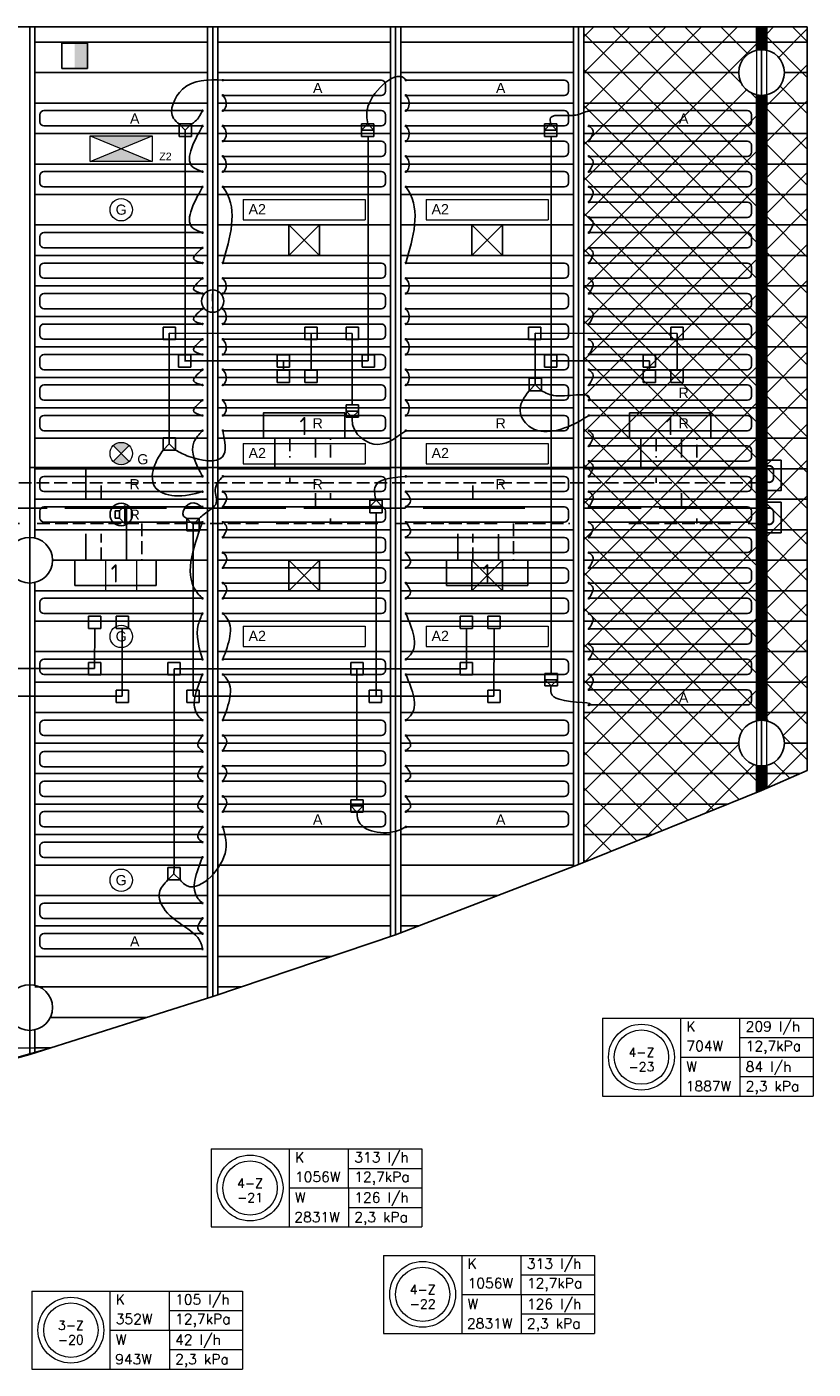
# Model space of a CAD drawing. Extents: x 7383 to 741080, y -570072 to -203000.
# Tile 22 of 32: x 549346 to 557081, y -302861 to -289649. Entities that reach past the tile are written whole.
import ezdxf
from ezdxf.enums import TextEntityAlignment as Align

# ---------------------------------------------------------------- set-up
doc = ezdxf.new("R2010")
doc.units = 0
doc.header["$LTSCALE"] = 25
for name, pattern in [('2322105', [47, 40, -7]), ('2322106', [47, 5, -2, 5, -2, 5, -2, 5, -2, 5, -2, 5, -7]), ('2322107', [2000, 1000, 1000]), ('2322108', [7, 5, -2])]:
    doc.linetypes.add(name, pattern=pattern)
doc.layers.get('0').update_dxf_attribs({"linetype": 'CONTINUOUS'})
for name, color, linetype in [('000Vermogens2', 7, 'CONTINUOUS'), ('0010CL', 2, 'CONTINUOUS'), ('60', 7, 'CONTINUOUS'), ('60-CV', 3, 'CONTINUOUS'), ('KP-bandraster', 5, 'CONTINUOUS'), ('KP-koppelingen', 6, 'CONTINUOUS'), ('KP-leidingen(aanvoer)', 5, 'CONTINUOUS'), ('KP-leidingen(retour)', 1, 'CONTINUOUS'), ('KP-Lucht aanvoer', 6, 'CONTINUOUS'), ('KP-Melders', 3, 'CONTINUOUS'), ('KP-Oppervlak', 3, 'CONTINUOUS'), ('KP-panelen', 1, 'CONTINUOUS'), ('KP-registers', 4, 'CONTINUOUS'), ('KP-slangen', 7, 'CONTINUOUS'), ('KP-tekst', 7, 'CONTINUOUS'), ('SYM-W', 7, 'CONTINUOUS'), ('Thermostaat', 160, 'CONTINUOUS'), ('WL5501--', 130, 'CONTINUOUS'), ('WL5502--', 130, 'CONTINUOUS'), ('WL561---_AANVOER', 10, 'CONTINUOUS'), ('WL561---_RETOUR', 10, 'CONTINUOUS')]:
    doc.layers.add(name, color=color, linetype=linetype)
for name, color, linetype, lineweight in [('KP-Aluminium', 8, 'CONTINUOUS', 18), ('KP-Lucht retour', 3, 'CONTINUOUS', 18), ('KP-Verlichting', 2, 'CONTINUOUS', 18)]:
    doc.layers.add(name, color=color, linetype=linetype, lineweight=lineweight)
doc.styles.add('arial', font='ARIAL.TTF')
doc.styles.add('BURO-018', font='ISO96.shx', dxfattribs={"height": 90})
doc.styles.add('ISO', font='ISO.SHX')
doc.styles.add('VERWOL-1', font='ROMANS.SHX')

# ---------------------------------------------------------------- blocks, each defined once
blk = doc.blocks.new('A$C34BA78FE')
at = {"layer": 'KP-Aluminium', "linetype": 'Continuous'}
h = blk.add_hatch(dxfattribs=at)
h.set_pattern_fill('ANSI37', color=256, scale=2000)
h.set_pattern_definition([(45, (-195930.18, 268705.72), (-176.7767, 176.7767), []), (135, (-195930.18, 268705.72), (-176.7767, -176.7767), [])])
h.paths.add_polyline_path([(50850, 450), (50450, 450), (50450, 219, -0.349981), (50625, 0, -0.349981), (50450, -219), (50450, -6381, -0.349976), (50625, -6600, -0.349976), (50450, -6819), (50450, -7044), (50850, -6871)])
h.paths.add_polyline_path([(50350, -219, -0.350032), (50175, 0, -0.350032), (50350, 219), (50350, 450), (48650, 450), (48650, -7774), (49326, -7500), (50350, -7086), (50350, -6819, -0.350027), (50175, -6600, -0.350027), (50350, -6381)])
h = blk.add_hatch(dxfattribs=at)
h.set_pattern_fill('ANSI31', color=256, scale=10)
h.set_pattern_definition([(45, (50409.863, -1397.9175), (-0.88388348, 0.88388348), [])])
h.paths.add_polyline_path([(50450, -219, -0.112508), (50350, -219), (50350, -6381, -0.112518), (50450, -6381)])
h.paths.add_polyline_path([(50450, 450), (50350, 450), (50350, 219, -0.112508), (50450, 219)])
h.paths.add_polyline_path([(50450, -6819, -0.112518), (50350, -6819), (50350, -7086), (50450, -7044)])
for p, q in [((48650, 450), (50850, 450)), ((48650, -7774), (48650, 450)), ((50350, 219), (50350, 450)), ((50350, 450), (50350, -7086)), ((50450, 450), (50450, 219)), ((50450, -7044), (50450, 450)), ((50850, 450), (50850, -6871)), ((50350, -6819), (50350, -7086)), ((50450, -6819), (50450, -7044)), ((50850, -6871), (50450, -7044)), ((50350, -7086), (49326, -7500)), ((50450, -7044), (50350, -7086)), ((49326, -7500), (48650, -7774)), ((6991, -9600), (43409, -9600)), ((43409, -9600), (41400, -10156)), ((43251, -9600), (43251, -9644))]:
    blk.add_line(p, q, dxfattribs=at)
for centre in [(50400, 0), (50400, -6600)]:
    blk.add_circle(centre, 225, dxfattribs=at)
blk = doc.blocks.new('Register A')
at = {"layer": 'KP-registers', "linetype": 'Continuous'}
for p, q in [((50, 115), (50, 185)), ((90, 225), (1644, 225)), ((90, 75), (1644, 75))]:
    blk.add_line(p, q, dxfattribs=at)
for centre in [(1650, 225), (1650, 75)]:
    blk.add_circle(centre, 6, dxfattribs=at)
for centre, start, end in [((90, 185), 90, 180), ((90, 115), 180, 270)]:
    blk.add_arc(centre, 40, start, end, dxfattribs=at)
blk = doc.blocks.new('SW30485012')
at = {"color": 0, "linetype": 'Continuous'}
for p, q in [((-2.5, 2.5), (-2.5, -2.5)), ((2.5, 2.5), (-2.5, 2.5)), ((2.5, -2.5), (2.5, 2.5)), ((-2.5, -2.5), (2.5, -2.5))]:
    blk.add_line(p, q, dxfattribs=at)
blk.add_solid([(-2.5, 0), (2.5, 0), (-2.5, -2.5), (2.5, -2.5)], dxfattribs=at)
at = {"color": 0, "linetype": 'Continuous', "style": 'BURO-018', "flags": 1}
blk.add_attdef('W_ID', (0, 0), '', height=1.8, dxfattribs=at)

msp = doc.modelspace()

# ---------------------------------------------------------------- hatches: boundary and pattern name
at = {"layer": 'KP-Verlichting', "linetype": 'Continuous'}
h = msp.add_hatch(color=256, dxfattribs=at)
h.paths.add_polyline_path([(549969.2, -290723.1), (550273.9, -290848.8), (550578.6, -290723.1)])
h.paths.add_polyline_path([(550578.6, -290974.4), (550273.9, -290848.8), (549969.2, -290974.4)])
h = msp.add_hatch(color=256, dxfattribs=at)
h.paths.add_polyline_path([(550196.2, -293771), (550273.9, -293848.8), (550351.7, -293771, 0.4142136)])
h.paths.add_polyline_path([(550196.2, -293926.5, 0.4142136), (550351.7, -293926.5), (550273.9, -293848.8)])

# ---------------------------------------------------------------- linework, layer by layer
at = {"layer": '000Vermogens2', "linetype": 'Continuous', "lineweight": 0}
for p, q in [((555008.2, -299405.9), (555008.2, -300173.7)), ((555008.2, -299405.9), (557081.1, -299405.9)), ((555776, -299405.9), (555776, -300173.7)), ((556361.3, -299789.8), (556361.3, -299405.9)), ((557081.1, -299405.9), (557081.1, -300173.7)), ((556361.3, -299597.8), (557081.1, -299597.8)), ((555776, -299789.8), (557081.1, -299789.8)), ((556361.3, -299789.8), (556361.3, -300173.7)), ((556361.3, -299981.8), (557081.1, -299981.8)), ((555008.2, -300173.7), (557081.1, -300173.7)), ((551157.7, -300694), (551157.7, -301461.9)), ((551157.7, -300694), (553230.5, -300694)), ((551925.5, -300694), (551925.5, -301461.9)), ((552510.8, -301078), (552510.8, -300694)), ((553230.5, -300694), (553230.5, -301461.9)), ((552510.8, -300886), (553230.5, -300886)), ((551925.5, -301078), (553230.5, -301078)), ((552510.8, -301078), (552510.8, -301461.9)), ((552510.8, -301269.9), (553230.5, -301269.9)), ((551157.7, -301461.9), (553230.5, -301461.9)), ((552855.9, -301740.9), (552855.9, -302508.7)), ((552855.9, -301740.9), (554928.7, -301740.9)), ((553623.7, -301740.9), (553623.7, -302508.7)), ((554209, -302124.8), (554209, -301740.9)), ((554928.7, -301740.9), (554928.7, -302508.7)), ((554209, -301932.8), (554928.7, -301932.8)), ((549395.1, -302093.3), (549395.1, -302861.2)), ((549395.1, -302093.3), (551467.9, -302093.3)), ((550162.9, -302093.3), (550162.9, -302861.2)), ((550748.2, -302477.3), (550748.2, -302093.3)), ((551467.9, -302093.3), (551467.9, -302861.2)), ((553623.7, -302124.8), (554928.7, -302124.8)), ((554209, -302124.8), (554209, -302508.7)), ((550748.2, -302285.3), (551467.9, -302285.3)), ((554209, -302316.8), (554928.7, -302316.8)), ((550162.9, -302477.3), (551467.9, -302477.3)), ((550748.2, -302477.3), (550748.2, -302861.2)), ((552855.9, -302508.7), (554928.7, -302508.7)), ((550748.2, -302669.2), (551467.9, -302669.2)), ((549395.1, -302861.2), (551467.9, -302861.2))]:
    msp.add_line(p, q, dxfattribs=at)
for centre, radius in [((555392.1, -299789.8), 324.2), ((555392.1, -299789.8), 267.6), ((551541.6, -301078), 324.2), ((551541.6, -301078), 267.6), ((553239.8, -302124.8), 324.2), ((553239.8, -302124.8), 267.6), ((549779, -302477.3), 324.2), ((549779, -302477.3), 267.6)]:
    msp.add_circle(centre, radius, dxfattribs=at)
at = {"layer": '0010CL', "linetype": 'Continuous'}
for p, q in [((549373.9, -289648.8), (549373.9, -299765.2)), ((549373.9, -289648.8), (549373.9, -299765.2)), ((551173.9, -289648.9), (551173.9, -299192.3)), ((551173.9, -289648.9), (551173.9, -299192.3)), ((552973.9, -289648.9), (552973.9, -298587.3)), ((552973.9, -289648.9), (552973.9, -298587.3)), ((554773.9, -289648.9), (554773.9, -297892.6)), ((554773.9, -289648.9), (554773.9, -297892.6)), ((556573.9, -289648.9), (556573.9, -297164.1)), ((556573.9, -289648.9), (556573.9, -297164.1))]:
    msp.add_line(p, q, dxfattribs=at)
at = {"layer": '60-CV', "color": 2, "linetype": 'Continuous'}
for points in [[(556765.9, -293912.7), (556565.9, -293912.7), (556565.9, -294212.7), (556765.9, -294212.7)], [(556765.9, -294327.6), (556565.9, -294327.6), (556565.9, -294627.6), (556765.9, -294627.6)]]:
    msp.add_lwpolyline(points, close=True, dxfattribs=at)
at = {"layer": 'KP-bandraster', "linetype": 'Continuous'}
for p, q in [((549423.9, -289648.9), (549423.9, -294679.4)), ((551123.9, -289648.9), (551123.9, -299208.2)), ((551223.9, -289648.9), (551223.9, -299175.4)), ((552923.9, -289648.9), (552923.9, -298604.1)), ((553023.9, -289648.9), (553023.9, -298568)), ((554723.9, -289648.9), (554723.9, -297911.9)), ((554823.9, -289648.9), (554823.9, -297872.4)), ((556523.9, -289648.9), (556523.9, -289879.4)), ((556623.9, -289648.9), (556623.9, -289879.4)), ((556523.9, -290318.1), (556523.9, -296479.5)), ((556623.9, -290318.1), (556623.9, -296479.5)), ((549423.9, -295118.1), (549423.9, -299082.7)), ((556523.9, -296918), (556523.9, -297184.3)), ((556623.9, -296918), (556623.9, -297142.5)), ((549423.9, -299521.5), (549423.9, -299749.3))]:
    msp.add_line(p, q, dxfattribs=at)
for centre, radius in [((556573.9, -290098.8), 225), ((549373.9, -294898.8), 225), ((556573.9, -296698.8), 224.9), ((549373.9, -299302.1), 225)]:
    msp.add_circle(centre, radius, dxfattribs=at)
at = {"layer": 'KP-koppelingen', "linetype": 'Continuous'}
for p, q in [((550843.1, -290726.6), (550843.2, -290605)), ((550964.8, -290605), (550843.2, -290605)), ((550843.2, -290605), (550904, -290665.8)), ((550904, -290665.8), (550964.8, -290605)), ((550904, -290665.8), (550904, -290726.6)), ((550964.8, -290726.7), (550964.8, -290605)), ((552638, -290726.6), (552638, -290605)), ((552759.6, -290605), (552638, -290605)), ((552638, -290665.8), (552698.8, -290605)), ((552759.6, -290665.8), (552638, -290665.8)), ((552698.8, -290605), (552759.6, -290665.8)), ((552759.6, -290726.7), (552759.6, -290605)), ((554438, -290726.6), (554438, -290605)), ((554559.6, -290605), (554438, -290605)), ((554438, -290665.8), (554498.8, -290605)), ((554559.6, -290665.8), (554438, -290665.8)), ((554498.8, -290605), (554559.6, -290665.8)), ((554559.6, -290726.7), (554559.6, -290605)), ((550964.8, -290726.7), (550843.1, -290726.6)), ((552759.6, -290726.7), (552638, -290726.6)), ((554559.6, -290726.7), (554438, -290726.6)), ((550686.2, -292726.3), (550686.2, -292604.7)), ((550686.2, -292604.7), (550807.8, -292604.7)), ((550807.8, -292726.3), (550807.8, -292604.7)), ((552080.8, -292726.5), (552080.8, -292604.8)), ((552080.8, -292604.8), (552202.4, -292604.8)), ((552202.4, -292726.5), (552202.4, -292604.8)), ((552486.2, -292726.5), (552486.2, -292604.9)), ((552486.2, -292604.9), (552607.8, -292604.9)), ((552607.8, -292726.5), (552607.8, -292604.9)), ((554281, -292726.3), (554281, -292604.7)), ((554281, -292604.7), (554402.6, -292604.7)), ((554402.6, -292726.3), (554402.6, -292604.7)), ((555681.7, -292726.5), (555681.8, -292604.8)), ((555681.8, -292604.8), (555803.4, -292604.8)), ((555803.4, -292726.5), (555803.4, -292604.8)), ((550686.2, -292726.3), (550807.8, -292726.3)), ((552080.8, -292726.5), (552202.4, -292726.5)), ((552486.2, -292726.5), (552607.8, -292726.5)), ((554281, -292726.3), (554402.6, -292726.3)), ((555681.7, -292726.5), (555803.4, -292726.5)), ((550837, -292998.1), (550837, -292876.5)), ((550837, -292876.5), (550958.6, -292876.5)), ((550958.6, -292998.1), (550958.6, -292876.5)), ((551809, -292998.2), (551809, -292876.6)), ((551809, -292876.6), (551930.7, -292876.6)), ((551930.7, -292998.2), (551930.7, -292876.6)), ((552643.1, -292998.3), (552643.1, -292876.7)), ((552643.1, -292876.7), (552764.8, -292876.7)), ((552764.8, -292998.3), (552764.8, -292876.7)), ((554438, -292998.1), (554438, -292876.5)), ((554438, -292876.5), (554559.6, -292876.5)), ((554559.6, -292998.1), (554559.6, -292876.5)), ((555410, -292998.2), (555410, -292876.6)), ((555410, -292876.6), (555531.6, -292876.6)), ((555531.6, -292998.2), (555531.6, -292876.6)), ((550837, -292998.1), (550958.6, -292998.1)), ((551809, -292998.2), (551930.7, -292998.2)), ((551809.1, -293148.6), (551809, -293027)), ((551809, -293027), (551930.7, -293027)), ((551930.7, -293148.6), (551930.7, -293027)), ((552080.8, -293027), (552202.4, -293026.9)), ((552080.8, -293148.6), (552080.8, -293027)), ((552202.5, -293148.6), (552202.4, -293026.9)), ((552643.1, -292998.3), (552764.8, -292998.3)), ((554438, -292998.1), (554559.6, -292998.1)), ((555410, -292998.2), (555531.6, -292998.2)), ((555410, -293148.6), (555410, -293027)), ((555410, -293027), (555531.7, -293027)), ((555531.7, -293148.6), (555531.7, -293027)), ((555681.8, -293027), (555803.4, -293026.9)), ((555681.8, -293148.6), (555681.8, -293027)), ((555803.4, -293148.6), (555803.4, -293026.9)), ((551809.1, -293148.6), (551930.7, -293148.6)), ((552080.8, -293148.6), (552202.5, -293148.6)), ((554286.2, -293108.3), (554286.1, -293230)), ((554346.9, -293169.2), (554286.1, -293230)), ((554286.2, -293108.3), (554407.8, -293108.4)), ((554346.9, -293169.2), (554347, -293108.4)), ((554407.7, -293230.1), (554346.9, -293169.2)), ((554407.8, -293108.4), (554407.7, -293230.1)), ((555410, -293148.6), (555531.7, -293148.6)), ((555681.8, -293148.6), (555803.4, -293148.6)), ((554286.1, -293230), (554407.7, -293230.1)), ((552486.2, -293369.8), (552486, -293491.4)), ((552486.1, -293430.6), (552607.7, -293430.8)), ((552546.8, -293491.5), (552486.1, -293430.6)), ((552486.2, -293369.8), (552607.8, -293370)), ((552607.7, -293430.8), (552546.8, -293491.5)), ((552607.8, -293370), (552607.6, -293491.6)), ((552486, -293491.4), (552607.6, -293491.6)), ((550686.2, -293692.5), (550686.1, -293814.2)), ((550686.2, -293692.5), (550807.8, -293692.6)), ((550746.9, -293753.4), (550747, -293692.6)), ((550807.8, -293692.6), (550807.7, -293814.3)), ((550746.9, -293753.4), (550686.1, -293814.2)), ((550686.1, -293814.2), (550807.7, -293814.3)), ((550807.7, -293814.3), (550746.9, -293753.4)), ((552719.9, -294430.8), (552720, -294309.1)), ((552719.9, -294369.9), (552780.8, -294309.2)), ((552841.6, -294370), (552719.9, -294369.9)), ((552841.6, -294309.2), (552720, -294309.1)), ((552780.8, -294309.2), (552841.6, -294370)), ((552841.5, -294430.9), (552841.6, -294309.2)), ((550919.9, -294608.5), (550919.9, -294486.9)), ((551041.6, -294486.9), (550919.9, -294486.9)), ((550919.9, -294486.9), (550980.7, -294547.7)), ((550980.7, -294547.7), (551041.6, -294486.9)), ((551041.5, -294608.6), (551041.6, -294486.9)), ((552841.5, -294430.9), (552719.9, -294430.8)), ((551041.5, -294608.6), (550919.9, -294608.5)), ((550980.7, -294547.7), (550980.7, -294608.5)), ((549952.3, -295448.9), (550073.9, -295448.9)), ((549952.3, -295448.9), (549952.3, -295570.5)), ((550073.9, -295448.9), (550073.9, -295570.6)), ((550224.1, -295448.9), (550345.7, -295448.9)), ((550224.1, -295448.9), (550224.1, -295570.6)), ((550345.7, -295448.9), (550345.7, -295570.6)), ((553609.1, -295448.9), (553609, -295570.5)), ((553609.1, -295448.9), (553730.7, -295448.9)), ((553730.7, -295448.9), (553730.7, -295570.6)), ((553880.8, -295448.9), (554002.5, -295448.9)), ((553880.8, -295448.9), (553880.8, -295570.6)), ((554002.5, -295448.9), (554002.4, -295570.6)), ((549952.3, -295570.5), (550073.9, -295570.6)), ((550224.1, -295570.6), (550345.7, -295570.6)), ((553609, -295570.5), (553730.7, -295570.6)), ((553880.8, -295570.6), (554002.4, -295570.6)), ((549952.2, -296026.5), (549952.2, -295904.8)), ((549952.2, -295904.8), (550073.9, -295904.8)), ((550073.9, -296026.5), (550073.9, -295904.8)), ((550732.7, -296027.2), (550732.7, -295905.5)), ((550732.7, -295905.5), (550854.3, -295905.5)), ((550854.3, -296027.2), (550854.3, -295905.5)), ((552532.7, -296027.3), (552532.7, -295905.7)), ((552532.7, -295905.7), (552654.3, -295905.7)), ((552654.3, -296027.4), (552654.3, -295905.7)), ((553609, -296027.5), (553609, -295905.8)), ((553609, -295905.8), (553730.6, -295905.8)), ((553730.6, -296027.5), (553730.6, -295905.8)), ((549952.2, -296026.5), (550073.9, -296026.5)), ((550732.7, -296027.2), (550854.3, -296027.2)), ((552532.7, -296027.3), (552654.3, -296027.4)), ((553609, -296027.5), (553730.6, -296027.5)), ((554443.1, -296014.4), (554564.8, -296014.4)), ((554443.1, -296014.4), (554443.1, -296136)), ((554443.1, -296075.2), (554564.8, -296075.2)), ((554503.9, -296136), (554443.1, -296075.2)), ((554564.8, -296075.2), (554503.9, -296136)), ((554564.8, -296014.4), (554564.7, -296136)), ((550224, -296298.2), (550224, -296176.6)), ((550224, -296176.6), (550345.6, -296176.6)), ((550345.6, -296298.2), (550345.6, -296176.6)), ((550919.9, -296299.4), (550919.9, -296177.7)), ((550919.9, -296177.7), (551041.5, -296177.7)), ((551041.5, -296299.4), (551041.5, -296177.7)), ((552713.2, -296299.4), (552713.2, -296177.7)), ((552713.2, -296177.7), (552834.8, -296177.7)), ((552834.8, -296299.4), (552834.8, -296177.7)), ((553880.7, -296299.3), (553880.7, -296177.6)), ((553880.7, -296177.6), (554002.4, -296177.6)), ((554002.4, -296299.3), (554002.4, -296177.6)), ((554443.1, -296136), (554564.7, -296136)), ((550224, -296298.2), (550345.6, -296298.2)), ((550919.9, -296299.4), (551041.5, -296299.4)), ((552713.2, -296299.4), (552834.8, -296299.4)), ((553880.7, -296299.3), (554002.4, -296299.3)), ((552532.7, -297256.7), (552532.6, -297378.3)), ((552532.7, -297256.7), (552654.3, -297256.8)), ((552654.3, -297256.8), (552654.3, -297378.4)), ((552532.6, -297317.5), (552654.3, -297317.6)), ((552593.4, -297378.4), (552532.6, -297317.5)), ((552532.6, -297378.3), (552654.3, -297378.4)), ((552654.3, -297317.6), (552593.4, -297378.4)), ((550732.7, -297924.6), (550732.6, -298046.3)), ((550732.7, -297924.6), (550854.3, -297924.7)), ((550793.4, -297985.5), (550793.5, -297924.7)), ((550854.3, -297924.7), (550854.2, -298046.4)), ((550793.4, -297985.5), (550732.6, -298046.3)), ((550732.6, -298046.3), (550854.2, -298046.4)), ((550854.2, -298046.4), (550793.4, -297985.5))]:
    msp.add_line(p, q, dxfattribs=at)
at = {"layer": 'KP-leidingen(aanvoer)', "linetype": 'Continuous'}
for p, q in [((550904, -292937.5), (550904, -290726.6)), ((552704, -292937.5), (552704, -290726.6)), ((554504, -296014.4), (554504, -290726.6)), ((552704, -292937.5), (550897.8, -292937.3)), ((551869.8, -292937.4), (551869.9, -293027)), ((555470.8, -292937.4), (554498.8, -292937.3)), ((555470.8, -292937.4), (555470.8, -293027)), ((550013, -295965.7), (550013.1, -295570.5)), ((553669.8, -295966.6), (553669.9, -295570.5)), ((550013, -295965.7), (547616.8, -295965.7)), ((553669.8, -295966.6), (550793.5, -295966.4)), ((550793.5, -297924.7), (550793.5, -295966.4)), ((552593.5, -297256.7), (552593.5, -295966.5))]:
    msp.add_line(p, q, dxfattribs=at)
at = {"layer": 'KP-leidingen(retour)', "linetype": 'Continuous'}
for p, q in [((552547, -292665.7), (550747, -292665.5)), ((550747, -293692.6), (550747, -292665.5)), ((552141.6, -292665.7), (552141.6, -293027)), ((552547, -293369.9), (552547, -292665.7)), ((555742.6, -292665.7), (554347, -292665.5)), ((554347, -293108.4), (554347, -292665.5)), ((555742.6, -292665.7), (555742.6, -293027)), ((552780.7, -296238.5), (552780.7, -294430.8)), ((550980.7, -296238.1), (550980.7, -294608.5)), ((550284.8, -296237.4), (550284.9, -295570.6)), ((553941.5, -296238.4), (553941.6, -295570.6)), ((550284.8, -296237.4), (547894.9, -296237.4)), ((553941.5, -296238.4), (550980.7, -296238.1))]:
    msp.add_line(p, q, dxfattribs=at)
at = {"layer": 'KP-Lucht aanvoer', "linetype": 'Continuous'}
for p, q in [((551924, -291598.7), (551923.8, -291898.7)), ((551923.8, -291898.7), (552223.7, -291598.7)), ((552223.7, -291598.7), (551924, -291598.7)), ((551924, -291598.7), (552223.8, -291898.7)), ((552223.8, -291898.7), (552223.7, -291598.7)), ((553723.9, -291598.8), (553723.8, -291898.8)), ((553723.8, -291898.8), (554023.6, -291598.8)), ((554023.6, -291598.8), (553723.9, -291598.8)), ((553723.9, -291598.8), (554023.8, -291898.8)), ((554023.8, -291898.8), (554023.6, -291598.8)), ((551923.8, -291898.7), (552223.8, -291898.7)), ((553723.8, -291898.8), (554023.8, -291898.8)), ((551924.2, -294898.8), (551924.1, -295198.8)), ((551924.1, -295198.8), (552223.9, -294898.8)), ((552223.9, -294898.8), (551924.2, -294898.8)), ((551924.2, -294898.8), (552224.1, -295198.8)), ((552224.1, -295198.8), (552223.9, -294898.8)), ((553724.2, -294898.8), (553724.1, -295198.8)), ((553724.1, -295198.8), (554023.9, -294898.8)), ((554023.9, -294898.8), (553724.2, -294898.8)), ((553724.2, -294898.8), (554024.1, -295198.8)), ((554024.1, -295198.8), (554023.9, -294898.8)), ((551924.1, -295198.8), (552224.1, -295198.8)), ((553724.1, -295198.8), (554024.1, -295198.8))]:
    msp.add_line(p, q, dxfattribs=at)
at = {"layer": 'KP-Lucht retour', "linetype": 'Continuous'}
for p, q in [((550123.9, -294898.8), (550423.9, -294898.8)), ((550124.1, -295198.8), (550123.9, -294898.8)), ((550423.9, -294898.8), (550423.8, -295198.8)), ((550423.8, -295198.8), (550124.1, -295198.8))]:
    msp.add_line(p, q, dxfattribs=at)
at = {"layer": 'KP-Melders', "linetype": 'Continuous'}
for p, q in [((550257.1, -294414.3), (550309.1, -294359)), ((550309.1, -294359), (550309.1, -294539.7)), ((550214, -294414.3), (550257.1, -294414.3)), ((550214, -294414.3), (550214, -294484.3)), ((550214, -294484.3), (550257.1, -294484.3)), ((550214, -294484.3), (550257.1, -294484.3)), ((550257.1, -294414.3), (550257.1, -294484.3)), ((550257.1, -294484.3), (550309.1, -294539.7))]:
    msp.add_line(p, q, dxfattribs=at)
for centre in [(551173.9, -292348.8), (550273.9, -294448.8)]:
    msp.add_circle(centre, 110, dxfattribs=at)
at = {"layer": 'KP-Oppervlak', "linetype": 'Continuous'}
for p, q in [((524224.1, -289648.8), (557023.9, -289648.9)), ((557023.9, -289648.9), (557023.9, -296969.9)), ((556573.9, -297164.1), (557023.9, -296969.9)), ((556573.9, -297164.1), (554774.2, -297892.5)), ((554774.2, -297892.5), (552973.9, -298587.3)), ((552973.9, -298587.3), (551173.9, -299192.3)), ((551173.9, -299192.3), (549373.9, -299765.2)), ((549373.9, -299765.2), (547573.9, -300254.3))]:
    msp.add_line(p, q, dxfattribs=at)
at = {"layer": 'KP-panelen', "linetype": 'Continuous'}
for p, q in [((549423.9, -289798.8), (551123.9, -289798.8)), ((551223.9, -289798.8), (552923.9, -289798.8)), ((553023.9, -289798.8), (554723.9, -289798.8)), ((554823.9, -289798.8), (556523.9, -289798.8)), ((556623.9, -289798.8), (557023.9, -289798.8)), ((549423.9, -290098.8), (551123.9, -290098.8)), ((551223.9, -290098.8), (552923.9, -290098.8)), ((553023.9, -290098.8), (554723.9, -290098.8)), ((554823.9, -290098.8), (556348.9, -290098.8)), ((556798.9, -290098.8), (557023.9, -290098.8)), ((549423.9, -290398.8), (551123.9, -290398.8)), ((551223.9, -290398.8), (552923.9, -290398.8)), ((553023.9, -290398.8), (554723.9, -290398.8)), ((554823.9, -290398.8), (556523.9, -290398.8)), ((556623.9, -290398.8), (557023.9, -290398.8)), ((549423.9, -290698.8), (551123.9, -290698.8)), ((551223.9, -290698.8), (552923.9, -290698.8)), ((553023.9, -290698.8), (554723.9, -290698.8)), ((554823.9, -290698.8), (556523.9, -290698.8)), ((556623.9, -290698.8), (557023.9, -290698.8)), ((549423.9, -290998.8), (551123.9, -290998.8)), ((551223.9, -290998.8), (552923.9, -290998.8)), ((553023.9, -290998.8), (554723.9, -290998.8)), ((554823.9, -290998.8), (556523.9, -290998.8)), ((556623.9, -290998.8), (557023.9, -290998.8)), ((549423.9, -291298.8), (551123.9, -291298.8)), ((551223.9, -291298.8), (552923.9, -291298.8)), ((553023.9, -291298.8), (554723.9, -291298.8)), ((554823.9, -291298.8), (556523.9, -291298.8)), ((556623.9, -291298.8), (557023.9, -291298.8)), ((549423.9, -291598.8), (551123.9, -291598.8)), ((551223.9, -291598.8), (552923.9, -291598.8)), ((553023.9, -291598.8), (554723.9, -291598.8)), ((554823.9, -291598.8), (556523.9, -291598.8)), ((556623.9, -291598.8), (557023.9, -291598.8)), ((549423.9, -291898.8), (551123.9, -291898.8)), ((551223.9, -291898.8), (552923.9, -291898.8)), ((553023.9, -291898.8), (554723.9, -291898.8)), ((554823.9, -291898.8), (556523.9, -291898.8)), ((556623.9, -291898.8), (557023.9, -291898.8)), ((549423.9, -292198.8), (551123.9, -292198.8)), ((551223.9, -292198.8), (552923.9, -292198.8)), ((553023.9, -292198.8), (554723.9, -292198.8)), ((554823.9, -292198.8), (556523.9, -292198.8)), ((556623.9, -292198.8), (557023.9, -292198.8)), ((549423.9, -292498.8), (551123.9, -292498.8)), ((551223.9, -292498.8), (552923.9, -292498.8)), ((553023.9, -292498.8), (554723.9, -292498.8)), ((554823.9, -292498.8), (556523.9, -292498.8)), ((556623.9, -292498.8), (557023.9, -292498.8)), ((549423.9, -292798.8), (551123.9, -292798.8)), ((551223.9, -292798.8), (552923.9, -292798.8)), ((553023.9, -292798.8), (554723.9, -292798.8)), ((554823.9, -292798.8), (556523.9, -292798.8)), ((556623.9, -292798.8), (557023.9, -292798.8)), ((549423.9, -293098.8), (551123.9, -293098.8)), ((551223.9, -293098.8), (552923.9, -293098.8)), ((553023.9, -293098.8), (554723.9, -293098.8)), ((554823.9, -293098.8), (556523.9, -293098.8)), ((556623.9, -293098.8), (557023.9, -293098.8)), ((549423.9, -293398.8), (551123.9, -293398.8)), ((551223.9, -293398.8), (552923.9, -293398.8)), ((553023.9, -293398.8), (554723.9, -293398.8)), ((554823.9, -293398.8), (556523.9, -293398.8)), ((556623.9, -293398.8), (557023.9, -293398.8)), ((549423.9, -293698.8), (551123.9, -293698.8)), ((551223.9, -293698.8), (552923.9, -293698.8)), ((553023.9, -293698.8), (554723.9, -293698.8)), ((554823.9, -293698.8), (556523.9, -293698.8)), ((556623.9, -293698.8), (557023.9, -293698.8)), ((549423.9, -293998.8), (551123.9, -293998.8)), ((551223.9, -293998.8), (552923.9, -293998.8)), ((553023.9, -293998.8), (554723.9, -293998.8)), ((554823.9, -293998.8), (556523.9, -293998.8)), ((556623.9, -293998.8), (557023.9, -293998.8)), ((549423.9, -294298.8), (551123.9, -294298.8)), ((551223.9, -294298.8), (552923.9, -294298.8)), ((553023.9, -294298.8), (554723.9, -294298.8)), ((554823.9, -294298.8), (556523.9, -294298.8)), ((556623.9, -294298.8), (557023.9, -294298.8)), ((549423.9, -294598.8), (551123.9, -294598.8)), ((551223.9, -294598.8), (552923.9, -294598.8)), ((553023.9, -294598.8), (554723.9, -294598.8)), ((554823.9, -294598.8), (556523.9, -294598.8)), ((556623.9, -294598.8), (557023.9, -294598.8)), ((549598.9, -294898.8), (551123.9, -294898.8)), ((551223.9, -294898.8), (552923.9, -294898.8)), ((553023.9, -294898.8), (554723.9, -294898.8)), ((554823.9, -294898.8), (556523.9, -294898.8)), ((556623.9, -294898.8), (557023.9, -294898.8)), ((549423.9, -295198.8), (551123.9, -295198.8)), ((551223.9, -295198.8), (552923.9, -295198.8)), ((553023.9, -295198.8), (554723.9, -295198.8)), ((554823.9, -295198.8), (556523.9, -295198.8)), ((556623.9, -295198.8), (557023.9, -295198.8)), ((549423.9, -295498.8), (551123.9, -295498.8)), ((551223.9, -295498.8), (552923.9, -295498.8)), ((553023.9, -295498.8), (554723.9, -295498.8)), ((554823.9, -295498.8), (556523.9, -295498.8)), ((556623.9, -295498.8), (557023.9, -295498.8)), ((549423.9, -295798.8), (551123.9, -295798.8)), ((551223.9, -295798.8), (552923.9, -295798.8)), ((553023.9, -295798.8), (554723.9, -295798.8)), ((554823.9, -295798.8), (556523.9, -295798.8)), ((556623.9, -295798.8), (557023.9, -295798.8)), ((549423.9, -296098.8), (551123.9, -296098.8)), ((551223.9, -296098.8), (552923.9, -296098.8)), ((553023.9, -296098.8), (554723.9, -296098.8)), ((554823.9, -296098.8), (556523.9, -296098.8)), ((556623.9, -296098.8), (557023.9, -296098.8)), ((549423.9, -296398.8), (551123.9, -296398.8)), ((551223.9, -296398.8), (552923.9, -296398.8)), ((553023.9, -296398.8), (554723.9, -296398.8)), ((554823.9, -296398.8), (556523.9, -296398.8)), ((556623.9, -296398.8), (557023.9, -296398.8)), ((549423.9, -296698.8), (551123.9, -296698.8)), ((551223.9, -296698.8), (552923.9, -296698.8)), ((553023.9, -296698.8), (554723.9, -296698.8)), ((554823.9, -296698.8), (556349, -296698.8)), ((556798.8, -296698.8), (557023.9, -296698.8)), ((549423.9, -296998.8), (551123.9, -296998.8)), ((551223.9, -296998.8), (552923.9, -296998.8)), ((553023.9, -296998.8), (554723.9, -296998.8)), ((554823.9, -296998.8), (556523.9, -296998.8)), ((556623.9, -296998.8), (556957, -296998.8)), ((549423.9, -297298.8), (551123.9, -297298.8)), ((551223.9, -297298.8), (552923.9, -297298.8)), ((553023.9, -297298.8), (554723.9, -297298.8)), ((554823.9, -297298.8), (556241.2, -297298.8)), ((549423.9, -297598.8), (551123.9, -297598.8)), ((551223.9, -297598.8), (552923.9, -297598.8)), ((553023.9, -297598.8), (554723.9, -297598.8)), ((554823.9, -297598.8), (555500, -297598.8)), ((549423.9, -297898.8), (551123.9, -297898.8)), ((551223.9, -297898.8), (552923.9, -297898.8)), ((553023.9, -297898.8), (554723.9, -297898.8)), ((549423.9, -298198.8), (551123.9, -298198.8)), ((551223.9, -298198.8), (552923.9, -298198.8)), ((553023.9, -298198.8), (553980.7, -298198.8)), ((549423.9, -298498.8), (551123.9, -298498.8)), ((551223.9, -298498.8), (552923.9, -298498.8)), ((553023.9, -298498.8), (553203.3, -298498.8)), ((549423.9, -298798.8), (551123.9, -298798.8)), ((551223.9, -298798.8), (552344.7, -298798.8)), ((549423.9, -299098.8), (551123.9, -299098.8)), ((551223.9, -299098.8), (551452.1, -299098.8)), ((549577.1, -299398.8), (550525.1, -299398.8)), ((549423.9, -299698.8), (549582.6, -299698.8))]:
    msp.add_line(p, q, dxfattribs=at)
at = {"layer": 'KP-slangen', "linetype": 'Continuous'}
for points in [[(552698.8, -290605), (552701.5, -290433.4), (553073.9, -290173.8), (553076.3, -290177.7)], [(550843.2, -290605), (550789, -290550.8), (550877.7, -290263.6), (551273.9, -290173.8)], [(551273.9, -290323.8), (551299.4, -290362.3), (551273.9, -290473.8), (551272.2, -290474.6)], [(553073.9, -290323.8), (553099.4, -290362.3), (553073.9, -290473.8), (553072.2, -290474.6)], [(550964.8, -290605), (551002.4, -290578.5), (551073.9, -290473.8)], [(554498.8, -290605), (554498.8, -290545.5), (554602, -290520.2), (554746.7, -290516.6), (554873.9, -290473.8)], [(551073.9, -291073.8), (550988.9, -291036.9), (551073.9, -290623.8)], [(551273.9, -290623.8), (551299.4, -290662.3), (551273.9, -290773.8), (551272.2, -290774.6)], [(553073.9, -290623.8), (553099.4, -290662.3), (553073.9, -290773.8), (553072.2, -290774.6)], [(554873.9, -290623.8), (554913, -290664.8), (554873.9, -290773.8)], [(551273.9, -290923.8), (551299.4, -290962.3), (551273.9, -291073.8), (551272.2, -291074.6)], [(553073.9, -290923.8), (553099.4, -290962.3), (553073.9, -291073.8), (553072.2, -291074.6)], [(554873.9, -290923.8), (554913.1, -290964.8), (554873.9, -291073.8)], [(551073.9, -291673.8), (550988.9, -291636.9), (551073.9, -291223.8)], [(551273.9, -291223.8), (551299.4, -291262.3), (551273.9, -291973.8)], [(553073.9, -291223.8), (553099.4, -291262.3), (553073.9, -291973.8)], [(554873.9, -291223.8), (554913, -291264.8), (554873.9, -291373.8)], [(554873.9, -291523.8), (554913.1, -291564.8), (554873.9, -291673.8)], [(551073.9, -291973.8), (550988.9, -291936.9), (551073.9, -291823.8)], [(554873.9, -291823.8), (554913.1, -291864.8), (554873.9, -291973.8)], [(551073.9, -292273.8), (550988.9, -292236.9), (551073.9, -292123.8)], [(551273.9, -292123.8), (551299.4, -292162.3), (551273.9, -292273.8), (551272.2, -292274.6)], [(553073.9, -292123.8), (553099.4, -292162.3), (553073.9, -292273.8), (553072.2, -292274.6)], [(554873.9, -292123.8), (554913.1, -292164.8), (554873.9, -292273.8)], [(551073.9, -292573.8), (550988.9, -292536.9), (551073.9, -292423.8)], [(551273.9, -292423.8), (551299.4, -292462.3), (551273.9, -292573.8), (551272.2, -292574.6)], [(553073.9, -292423.8), (553099.4, -292462.3), (553073.9, -292573.8), (553072.2, -292574.6)], [(554873.9, -292423.8), (554913.1, -292464.8), (554873.9, -292573.8)], [(551073.9, -292873.8), (550988.9, -292836.9), (551073.9, -292723.8)], [(551273.9, -292723.8), (551299.4, -292762.3), (551273.9, -292873.8), (551272.2, -292874.6)], [(553073.9, -292723.8), (553099.4, -292762.3), (553073.9, -292873.8), (553072.2, -292874.6)], [(554873.9, -292723.8), (554913.1, -292764.8), (554873.9, -292873.8)], [(551073.9, -293173.8), (550988.9, -293136.9), (551073.9, -293023.8)], [(551273.9, -293023.8), (551299.4, -293062.3), (551273.9, -293173.8), (551272.2, -293174.6)], [(553073.9, -293023.8), (553099.4, -293062.3), (553073.9, -293173.8), (553072.2, -293174.6)], [(554873.9, -293023.8), (554913.1, -293064.8), (554873.9, -293173.8)], [(554873.9, -293473.8), (554794.5, -293523.1), (554284.4, -293578.1), (554197.3, -293432.6), (554286.1, -293230)], [(554407.7, -293230.1), (554550.6, -293279.5), (554873.9, -293323.8), (554870.8, -293329.6)], [(551073.9, -293473.8), (550988.9, -293436.9), (551073.9, -293323.8)], [(551273.9, -293323.8), (551299.4, -293362.3), (551273.9, -293473.8), (551272.2, -293474.6)], [(553073.9, -293323.8), (553099.4, -293362.3), (553073.9, -293473.8), (553072.2, -293474.6)], [(552546.8, -293491.5), (552550.6, -293563.4), (552758.2, -293755), (553073.9, -293623.8)], [(550807.7, -293814.3), (550939.7, -293877.2), (551271.5, -293880.9), (551273.9, -293623.8)], [(551073.9, -294073.8), (550988.9, -293736.9), (551073.9, -293623.8)], [(554873.9, -293623.8), (554913, -293664.8), (554873.9, -293773.8)], [(550686.1, -293814.2), (550605.1, -293959.4), (550602, -294173.1), (550800, -294264.2), (551073.9, -294223.8)], [(554873.9, -293923.8), (554913.1, -293964.8), (554873.9, -294073.8)], [(551041.6, -294486.9), (551143.4, -294404.5), (551204.1, -294349), (551199, -294202.8), (551273.9, -294073.8)], [(552780.8, -294309.2), (552768.5, -294184.9), (553073.9, -294073.8)], [(551273.9, -294223.8), (551306.5, -294258.2), (551273.9, -294373.8)], [(553073.9, -294373.8), (553117.3, -294329.4), (553073.9, -294223.8)], [(554873.9, -294223.8), (554913.1, -294264.8), (554873.9, -294373.8)], [(550919.9, -294486.9), (550886.8, -294463.7), (551020.1, -294342.8), (551073.9, -294373.8), (551071.9, -294367.4)], [(551073.9, -295273.8), (551032.5, -295232), (551073.9, -294523.8)], [(551273.9, -294523.8), (551306.5, -294558.2), (551273.9, -294673.8)], [(553073.9, -294673.8), (553117.3, -294629.4), (553073.9, -294523.8)], [(554873.9, -294523.8), (554913.1, -294564.8), (554873.9, -294673.8)], [(551273.9, -294823.8), (551306.5, -294858.2), (551273.9, -294973.8)], [(553073.9, -294973.8), (553117.3, -294929.4), (553073.9, -294823.8)], [(554873.9, -294823.8), (554913.1, -294864.8), (554873.9, -294973.8)], [(551273.9, -295123.8), (551306.5, -295158.2), (551273.9, -295273.8)], [(553073.9, -295273.8), (553117.3, -295229.4), (553073.9, -295123.8)], [(554873.9, -295123.8), (554913.1, -295164.8), (554873.9, -295273.8)], [(551073.9, -295873.8), (551032.5, -295532), (551073.9, -295423.8)], [(551273.9, -295423.8), (551306.5, -295458.2), (551273.9, -295873.8)], [(553073.9, -295873.8), (553118.6, -295831.3), (553073.9, -295423.8)], [(554873.9, -295423.8), (554913.1, -295464.8), (554873.9, -295573.8)], [(554873.9, -295723.8), (554913, -295764.8), (554873.9, -295873.8)], [(551073.9, -296473.8), (551032.5, -296432), (551073.9, -296023.8)], [(551273.9, -296023.8), (551306.5, -296058.2), (551273.9, -296473.5)], [(553073.9, -296473.8), (553118.6, -296431.3), (553073.9, -296023.8)], [(554873.9, -296023.8), (554913, -296064.8), (554873.9, -296173.8)], [(554503.9, -296136), (554502.5, -296206.3), (554581.3, -296267.2), (554873.9, -296323.8), (554866.2, -296326.3)], [(551073.9, -296773.5), (551032.5, -296731.7), (551073.9, -296623.5)], [(551273.9, -296623.8), (551306.5, -296658.2), (551273.9, -296773.8)], [(553073.9, -296773.5), (553118.6, -296731), (553073.9, -296623.5)], [(551073.9, -297073.8), (551032.5, -297032), (551073.9, -296923.8)], [(551273.9, -296923.8), (551306.5, -296958.2), (551273.9, -297073.8)], [(553073.9, -297073.8), (553118.6, -297031.3), (553073.9, -296923.8)], [(551073.9, -297373.8), (551032.5, -297332), (551073.9, -297223.8)], [(551273.9, -297223.8), (551306.5, -297258.2), (551273.9, -297373.8)], [(553073.9, -297373.8), (553118.6, -297331.3), (553073.9, -297223.8)], [(552593.4, -297378.4), (552601.7, -297450.5), (552999.4, -297559.4), (553073.9, -297523.8)], [(550854.2, -298046.4), (550899.4, -298091.6), (551295.7, -297784.9), (551273.9, -297523.8)], [(551073.9, -297673.8), (551032.5, -297632), (551073.9, -297523.8)], [(551073.9, -298273.8), (551032.5, -298232), (551073.9, -297823.8)], [(550732.6, -298046.3), (550650.1, -298169.6), (550707.2, -298345.8), (551073.9, -298723.8), (551074.7, -298735.5)], [(551073.9, -298573.8), (551032.5, -298532), (551073.9, -298423.8)]]:
    msp.add_spline(points, degree=3, dxfattribs=at)
at = {"layer": 'KP-Verlichting', "linetype": 'Continuous'}
for p, q in [((549969.2, -290723.1), (550578.6, -290723.1)), ((549969.2, -290974.4), (549969.2, -290723.1)), ((549969.2, -290974.4), (550578.6, -290723.1)), ((549969.2, -290723.1), (550578.6, -290974.4)), ((550578.6, -290723.1), (550578.6, -290974.4)), ((550578.6, -290974.4), (549969.2, -290974.4)), ((551473.9, -291348.8), (552673.9, -291348.8)), ((551473.9, -291348.8), (551473.9, -291548.8)), ((552673.9, -291348.8), (552673.9, -291548.8)), ((553273.9, -291348.8), (554473.9, -291348.8)), ((553273.9, -291348.8), (553273.9, -291548.8)), ((554473.9, -291348.8), (554473.9, -291548.8)), ((551473.9, -291548.8), (552673.9, -291548.8)), ((553273.9, -291548.8), (554473.9, -291548.8)), ((550351.7, -293926.5), (550196.2, -293771)), ((550196.2, -293926.5), (550351.7, -293771)), ((551473.9, -293748.8), (552673.9, -293748.8)), ((551473.9, -293748.8), (551473.9, -293948.8)), ((552673.9, -293748.8), (552673.9, -293948.8)), ((553273.9, -293748.8), (554473.9, -293748.8)), ((553273.9, -293748.8), (553273.9, -293948.8)), ((554473.9, -293748.8), (554473.9, -293948.8)), ((551473.9, -293948.8), (552673.9, -293948.8)), ((553273.9, -293948.8), (554473.9, -293948.8)), ((551473.9, -295548.8), (552673.9, -295548.8)), ((551473.9, -295548.8), (551473.9, -295748.8)), ((552673.9, -295548.8), (552673.9, -295748.8)), ((553273.9, -295548.8), (554473.9, -295548.8)), ((553273.9, -295548.8), (553273.9, -295748.8)), ((554473.9, -295548.8), (554473.9, -295748.8)), ((551473.9, -295748.8), (552673.9, -295748.8)), ((553273.9, -295748.8), (554473.9, -295748.8))]:
    msp.add_line(p, q, dxfattribs=at)
for centre in [(550273.9, -291448.8), (550273.9, -293848.8), (550273.9, -295648.8), (550273.9, -298048.8)]:
    msp.add_circle(centre, 110, dxfattribs=at)
at = {"layer": 'SYM-W', "color": 2, "linetype": 'Continuous'}
for p, q in [((549817.2, -294898.8), (550617.2, -294898.8)), ((549817.2, -295148.8), (549817.2, -294898.8)), ((550617.2, -294898.8), (550617.2, -295148.8)), ((553473.9, -294898.8), (554273.9, -294898.8)), ((553473.9, -295148.8), (553473.9, -294898.8)), ((554273.9, -294898.8), (554273.9, -295148.8)), ((550617.2, -295148.8), (549817.2, -295148.8)), ((554273.9, -295148.8), (553473.9, -295148.8))]:
    msp.add_line(p, q, dxfattribs=at)
for points in [[(551673.9, -293698.8), (552473.9, -293698.8), (552473.9, -293448.8), (551673.9, -293448.8)], [(555274.9, -293698.8), (556074.9, -293698.8), (556074.9, -293448.8), (555274.9, -293448.8)]]:
    msp.add_lwpolyline(points, close=True, dxfattribs=at)
at = {"layer": 'WL5501--', "linetype": '2322105'}
for p, q in [((552184.4, -293887.7), (552184.4, -293698.8)), ((555785.4, -293887.7), (555785.4, -293698.8)), ((552184.4, -294387.7), (552184.4, -294237.7)), ((555785.4, -294387.7), (555785.4, -294237.7)), ((554245.3, -294387.7), (547831.4, -294387.7)), ((550327.6, -294387.7), (550327.6, -294898.8)), ((556565.9, -294387.7), (554825.3, -294387.7)), ((553984.4, -294642), (553984.4, -294898.8))]:
    msp.add_line(p, q, dxfattribs=at)
at = {"layer": 'WL5502--', "linetype": '2322106'}
for p, q in [((552334.4, -293887.7), (552334.4, -293698.8)), ((555935.4, -293887.7), (555935.4, -293698.8)), ((552334.4, -294287.7), (552334.4, -294237.7)), ((552334.4, -294537.7), (552334.4, -294487.7)), ((555935.4, -294537.7), (555935.4, -294487.7)), ((548273.6, -294537.7), (554687.5, -294537.7)), ((550477.6, -294537.7), (550477.6, -294898.8)), ((554134.4, -294537.7), (554134.4, -294898.8)), ((555267.5, -294537.7), (556565.9, -294537.7))]:
    msp.add_line(p, q, dxfattribs=at)
at = {"layer": 'WL561---_AANVOER', "linetype": '2322107'}
for p, q in [((551784.4, -293987.7), (551784.4, -293698.8)), ((555385.4, -293987.7), (555385.4, -293698.8)), ((556565.9, -293987.7), (549367.6, -293987.7)), ((549927.6, -293987.7), (549927.6, -294287.7)), ((549927.6, -294637.7), (549927.6, -294898.8)), ((553584.4, -294637.7), (553584.4, -294898.8))]:
    msp.add_line(p, q, dxfattribs=at)
at = {"layer": 'WL561---_RETOUR', "linetype": '2322108'}
for p, q in [((551934.4, -293698.8), (551934.4, -293887.7)), ((555535.4, -293698.8), (555535.4, -293887.7)), ((551934.4, -294087.7), (551934.4, -294137.7)), ((555535.4, -294087.7), (555535.4, -294137.7)), ((556565.9, -294137.7), (540089.9, -294137.7)), ((550077.6, -294287.7), (550077.6, -294137.7)), ((553734.4, -294287.7), (553734.4, -294137.7)), ((550077.6, -294898.8), (550077.6, -294637.7)), ((553734.4, -294898.8), (553734.4, -294637.7))]:
    msp.add_line(p, q, dxfattribs=at)

# ---------------------------------------------------------------- block references
at = {"layer": 'KP-Aluminium', "linetype": 'Continuous'}
msp.add_blockref('A$C34BA78FE', (506173.9, -290098.8), dxfattribs=at)
at = {"layer": 'KP-registers', "linetype": 'Continuous', "xscale": -1}
for p in [(552923.9, -290398.8), (554723.9, -290398.8), (552923.9, -290698.8), (554723.9, -290698.8), (556523.9, -290698.8), (552923.9, -290998.8), (554723.9, -290998.8), (556523.9, -290998.8), (552923.9, -291298.8), (554723.9, -291298.8), (556523.9, -291298.8), (556523.9, -291598.8), (556523.9, -291898.8), (552923.9, -292198.8), (554723.9, -292198.8), (556523.9, -292198.8), (552923.9, -292498.8), (554723.9, -292498.8), (556523.9, -292498.8), (552923.9, -292798.8), (554723.9, -292798.8), (556523.9, -292798.8), (552923.9, -293098.8), (554723.9, -293098.8), (556523.9, -293098.8), (552923.9, -293398.8), (554723.9, -293398.8), (556523.9, -293398.8), (552923.9, -293698.8), (554723.9, -293698.8), (556523.9, -293698.8), (556523.9, -293998.8), (552923.9, -294298.8), (554723.9, -294298.8), (556523.9, -294298.8), (552923.9, -294598.8), (554723.9, -294598.8), (556523.9, -294598.8), (552923.9, -294898.8), (554723.9, -294898.8), (556523.9, -294898.8), (552923.9, -295198.8), (554723.9, -295198.8), (556523.9, -295198.8), (552923.9, -295498.8), (554723.9, -295498.8), (556523.9, -295498.8), (556523.9, -295798.8), (552923.9, -296098.8), (554723.9, -296098.8), (556523.9, -296098.8), (556523.9, -296398.8), (552923.9, -296698.5), (554723.9, -296698.8), (552923.9, -296998.8), (554723.9, -296998.8), (552923.9, -297298.8), (554723.9, -297298.8), (552923.9, -297598.8), (554723.9, -297598.8)]:
    msp.add_blockref('Register A', p, dxfattribs=at)
at = {"layer": 'KP-registers', "linetype": 'Continuous'}
for p in [(549423.9, -290698.8), (549423.9, -291298.8), (549423.9, -291898.8), (549423.9, -292198.8), (549423.9, -292498.8), (549423.9, -292798.8), (549423.9, -293098.8), (549423.9, -293398.8), (549423.9, -293698.8), (549423.9, -294298.8), (549423.9, -294598.8), (549423.9, -295498.8), (549423.9, -296098.8), (549423.9, -296698.5), (549423.9, -297008.1), (549423.9, -297298.8), (549423.9, -297598.8), (549423.9, -297898.8), (549423.9, -298498.8), (549423.9, -298798.8)]:
    msp.add_blockref('Register A', p, dxfattribs=at)
at = {"layer": 'Thermostaat', "xscale": 50, "yscale": 50, "zscale": 50, "rotation": 90}
msp.add_blockref('SW30485012', (549816.2, -289932.8), dxfattribs=at)

# ---------------------------------------------------------------- texts
at = {"layer": '000Vermogens2', "linetype": 'Continuous', "lineweight": 0, "style": 'VERWOL-1'}
for s, p in [('K', (555833.8, -299538)), ('209 l/h', (556417.5, -299538)), ('704W', (555833.8, -299729.9)), ('12,7kPa', (556417.5, -299729.9)), ('W', (555833.8, -299934.3)), ('84 l/h', (556417.5, -299934.3)), ('1887W', (555827.7, -300126.2)), ('2,3 kPa', (556417.5, -300126.2)), ('K', (551983.3, -300826.1)), ('313 l/h', (552567, -300826.1)), ('1056W', (551983.3, -301018.1)), ('12,7kPa', (552567, -301018.1)), ('W', (551983.3, -301222.4)), ('126 l/h', (552567, -301222.4)), ('2831W', (551977.2, -301414.4)), ('2,3 kPa', (552567, -301414.4)), ('313 l/h', (554265.2, -301873)), ('K', (553681.5, -301873)), ('1056W', (553681.5, -302064.9)), ('12,7kPa', (554265.2, -302064.9)), ('K', (550220.7, -302225.4)), ('105 l/h', (550804.4, -302225.4)), ('126 l/h', (554265.2, -302269.3)), ('W', (553681.5, -302269.3)), ('352W', (550220.7, -302417.4)), ('12,7kPa', (550804.4, -302417.4)), ('2831W', (553675.4, -302461.2)), ('2,3 kPa', (554265.2, -302461.2)), ('W', (550220.7, -302621.7)), ('42 l/h', (550804.4, -302621.7)), ('943W', (550214.6, -302813.7)), ('2,3 kPa', (550804.4, -302813.7))]:
    msp.add_text(s, height=100, dxfattribs=at).set_placement(p)
for s, p in [('4-Z', (555392.1, -299742.5)), ('-23', (555392.1, -299884.4)), ('4-Z', (551541.6, -301030.7)), ('-21', (551541.6, -301172.5)), ('4-Z', (553239.8, -302077.5)), ('-22', (553239.8, -302219.4)), ('3-Z', (549779, -302430)), ('-20', (549779, -302571.9))]:
    msp.add_text(s, height=90, dxfattribs=at).set_placement(p, align=Align.MIDDLE_CENTER)
at = {"layer": '60', "color": 1, "linetype": 'Continuous', "style": 'ISO'}
for p in [(552027.6, -293668.5), (555628.6, -293668.5), (550170.9, -295118.5), (553827.6, -295118.5)]:
    msp.add_text('1', height=180, dxfattribs=at).set_placement(p)
at = {"layer": '60-CV', "color": 1, "linetype": 'Continuous', "style": 'ISO', "text_generation_flag": 2}
for p in [(556717.1, -294140.7), (556717.1, -294555.5)]:
    msp.add_text('O', height=180, dxfattribs=at).set_placement(p)
at = {"layer": 'KP-Melders', "linetype": 'Continuous', "insert": (551173.9, -292348.8), "char_height": 150, "attachment_point": 5, "style": 'arial'}
msp.add_mtext('\\A1;!', dxfattribs=at)
at = {"layer": 'KP-tekst', "linetype": 'Continuous', "char_height": 100, "attachment_point": 5, "style": 'arial'}
for s, insert in [('\\A1;A', (552207.2, -290250.8)), ('\\A1;A', (554007.2, -290250.8)), ('\\A1;A', (550407.2, -290550.8)), ('\\A1;A', (555807.2, -290550.8)), ('\\A1;R', (555807.2, -293250.8)), ('\\A1;R', (552207.2, -293550.8)), ('\\A1;R', (554007.2, -293550.8)), ('\\A1;R', (555807.2, -293550.8)), ('\\A1;R', (550407.2, -294150.8)), ('\\A1;R', (552207.2, -294150.8)), ('\\A1;R', (554007.2, -294150.8)), ('\\A1;R', (550407.2, -294450.8)), ('\\A1;A', (555807.2, -296250.8)), ('\\A1;A', (552207.2, -297450.8)), ('\\A1;A', (554007.2, -297450.8)), ('\\A1;A', (550407.2, -298650.8))]:
    msp.add_mtext(s, dxfattribs=dict(at, insert=insert))
at = {"layer": 'KP-Verlichting', "linetype": 'Continuous', "attachment_point": 5, "style": 'arial'}
for s, insert, char_height in [('\\A1;Z2', (550709.6, -290924.1), 75), ('\\A1;G', (550273.9, -291448.8), 100), ('\\A1;A2', (551612.5, -291443.7), 100), ('\\A1;A2', (553412.5, -291443.7), 100), ('\\A1;A2', (551612.5, -293843.7), 100), ('\\A1;A2', (553412.5, -293843.7), 100), ('\\A1;G', (550486.7, -293905.5), 100), ('\\A1;G', (550273.9, -295648.8), 100), ('\\A1;A2', (551612.5, -295643.7), 100), ('\\A1;A2', (553412.5, -295643.7), 100), ('\\A1;G', (550273.9, -298048.8), 100)]:
    msp.add_mtext(s, dxfattribs=dict(at, insert=insert, char_height=char_height))

doc.saveas('drawing.dxf')
